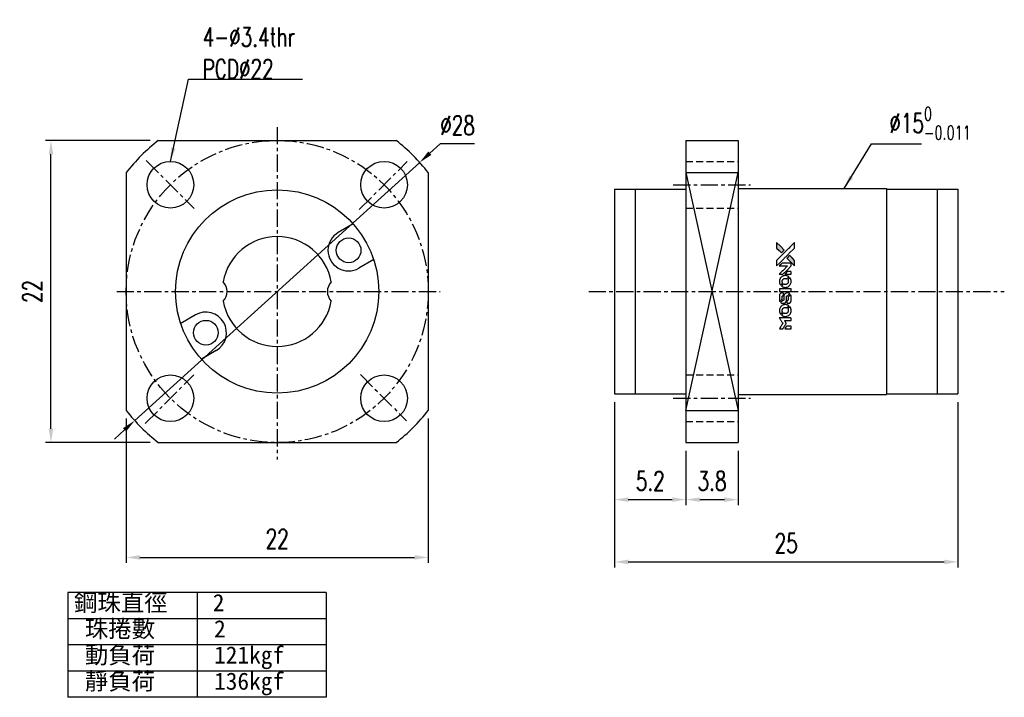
# Model space of a CAD drawing. Header units: millimetres. Extents: x 20.6 to 92.3, y 19.6 to 69.
import ezdxf

# ---------------------------------------------------------------- set-up
doc = ezdxf.new("R2010")
doc.units = ezdxf.units.MM
doc.linetypes.add('CENTER', pattern=[2, 1.25, -0.25, 0.25, -0.25])
doc.linetypes.add('DASHED', pattern=[0.75, 0.5, -0.25])
for name, color, linetype in [('CL', 1, 'CENTER'), ('DIM', 4, 'Continuous'), ('HID', 2, 'DASHED'), ('OUT', 3, 'Continuous')]:
    doc.layers.add(name, color=color, linetype=linetype)
doc.styles.add('DIM-7', font='SIMPLEX.shx', dxfattribs={"width": 0.7, "bigfont": 'chineset.shx'})
doc.styles.add('T', font='kaiu.ttf')
doc.dimstyles.new('CNS', dxfattribs={"dimscale": 0.4, "dimtxt": 3.5, "dimasz": 2.5, "dimexe": 1, "dimexo": 1.5, "dimgap": 0.09, "dimtad": 0, "dimtoh": 1, "dimdsep": 46, "dimtxsty": 'DIM-7', "dimcen": 0.09, "dimclrd": 256, "dimclre": 256, "dimclrt": 4, "dimadec": 0, "dimazin": 0, "dimtfac": 1, "dimtmove": 1, "dimatfit": 0, "dimfxl": 1, "dimtvp": 0.971429, "dimtolj": 1, "dimarcsym": 0})

# ---------------------------------------------------------------- blocks, each defined once
blk = doc.blocks.new('*D7')
at = {"layer": 'DEFPOINTS', "color": 0}
for p in [(28.324, 40.5), (50.324, 40.5), (50.324, 29.792)]:
    blk.add_point(p, dxfattribs=at)
at = {"layer": 'DIM', "lineweight": -2}
for p, q in [((28.324, 39.9), (28.324, 29.392)), ((50.324, 39.9), (50.324, 29.392)), ((29.324, 29.792), (49.324, 29.792))]:
    blk.add_line(p, q, dxfattribs=at)
at = {"layer": 'DIM'}
for points in [[(29.324, 29.959), (29.324, 29.626), (28.324, 29.792)], [(49.324, 29.959), (49.324, 29.626), (50.324, 29.792)]]:
    blk.add_solid(points, dxfattribs=at)
at = {"layer": 'DIM', "color": 4, "insert": (39.324, 31.152), "char_height": 1.4, "attachment_point": 5, "style": 'DIM-7'}
blk.add_mtext('\\A1;22', dxfattribs=at)
blk = doc.blocks.new('*D8')
at = {"layer": 'DEFPOINTS', "color": 0}
for p in [(22.852, 60.16), (30.664, 60.16), (30.664, 38.16)]:
    blk.add_point(p, dxfattribs=at)
at = {"layer": 'DIM', "lineweight": -2}
for p, q in [((30.064, 60.16), (22.452, 60.16)), ((22.852, 39.16), (22.852, 59.16)), ((30.064, 38.16), (22.452, 38.16))]:
    blk.add_line(p, q, dxfattribs=at)
at = {"layer": 'DIM'}
for points in [[(22.686, 59.16), (23.019, 59.16), (22.852, 60.16)], [(22.686, 39.16), (23.019, 39.16), (22.852, 38.16)]]:
    blk.add_solid(points, dxfattribs=at)
at = {"layer": 'DIM', "color": 4, "insert": (21.492, 49.16), "char_height": 1.4, "attachment_point": 5, "rotation": 90, "style": 'DIM-7'}
blk.add_mtext('\\A1;22', dxfattribs=at)
blk = doc.blocks.new('*D9')
at = {"layer": 'DEFPOINTS', "color": 0}
for p in [(49.698, 58.562), (28.951, 39.759)]:
    blk.add_point(p, dxfattribs=at)
at = {"layer": 'DIM', "lineweight": -2}
for p, q in [((51.18, 59.905), (50.439, 59.233)), ((53.689, 59.905), (51.18, 59.905)), ((28.951, 39.759), (49.698, 58.562)), ((28.21, 39.087), (27.469, 38.415))]:
    blk.add_line(p, q, dxfattribs=at)
at = {"layer": 'DIM'}
for points in [[(50.327, 59.357), (50.551, 59.11), (49.698, 58.562)], [(28.098, 39.211), (28.322, 38.964), (28.951, 39.759)]]:
    blk.add_solid(points, dxfattribs=at)
at = {"layer": 'DIM', "color": 4, "insert": (52.452, 61.265), "char_height": 1.4, "attachment_point": 5, "style": 'DIM-7'}
blk.add_mtext('\\A1;∅28', dxfattribs=at)
blk = doc.blocks.new('*D10')
at = {"layer": 'DEFPOINTS', "color": 0}
for p in [(63.884, 41.71), (88.884, 41.71), (88.884, 29.465)]:
    blk.add_point(p, dxfattribs=at)
at = {"layer": 'DIM', "lineweight": -2}
for p, q in [((63.884, 41.11), (63.884, 29.065)), ((88.884, 41.11), (88.884, 29.065)), ((64.884, 29.465), (87.884, 29.465))]:
    blk.add_line(p, q, dxfattribs=at)
at = {"layer": 'DIM'}
for points in [[(64.884, 29.632), (64.884, 29.298), (63.884, 29.465)], [(87.884, 29.632), (87.884, 29.298), (88.884, 29.465)]]:
    blk.add_solid(points, dxfattribs=at)
at = {"layer": 'DIM', "color": 4, "insert": (76.384, 30.825), "char_height": 1.4, "attachment_point": 5, "style": 'DIM-7'}
blk.add_mtext('\\A1;25', dxfattribs=at)
blk = doc.blocks.new('*D11')
at = {"layer": 'DEFPOINTS', "color": 0}
for p in [(63.884, 41.71), (69.084, 38.16), (69.084, 34.003)]:
    blk.add_point(p, dxfattribs=at)
at = {"layer": 'DIM', "lineweight": -2}
for p, q in [((63.884, 41.11), (63.884, 33.603)), ((69.084, 37.56), (69.084, 33.603)), ((64.884, 34.003), (68.084, 34.003))]:
    blk.add_line(p, q, dxfattribs=at)
at = {"layer": 'DIM'}
for points in [[(64.884, 34.17), (64.884, 33.837), (63.884, 34.003)], [(68.084, 34.17), (68.084, 33.837), (69.084, 34.003)]]:
    blk.add_solid(points, dxfattribs=at)
at = {"layer": 'DIM', "color": 4, "insert": (66.484, 35.363), "char_height": 1.4, "attachment_point": 5, "style": 'DIM-7'}
blk.add_mtext('\\A1;5.2', dxfattribs=at)
blk = doc.blocks.new('*D12')
at = {"layer": 'DEFPOINTS', "color": 0}
for p in [(69.084, 38.16), (72.884, 38.16), (72.884, 34.003)]:
    blk.add_point(p, dxfattribs=at)
at = {"layer": 'DIM', "lineweight": -2}
for p, q in [((69.084, 37.56), (69.084, 33.603)), ((72.884, 37.56), (72.884, 33.603)), ((70.084, 34.003), (71.884, 34.003))]:
    blk.add_line(p, q, dxfattribs=at)
at = {"layer": 'DIM'}
for points in [[(70.084, 34.17), (70.084, 33.837), (69.084, 34.003)], [(71.884, 34.17), (71.884, 33.837), (72.884, 34.003)]]:
    blk.add_solid(points, dxfattribs=at)
at = {"layer": 'DIM', "color": 4, "insert": (70.984, 35.363), "char_height": 1.4, "attachment_point": 5, "style": 'DIM-7'}
blk.add_mtext('\\A1;3.8', dxfattribs=at)
blk = doc.blocks.new('A$C21952746')
at = {"linetype": 'Continuous'}
h = blk.add_hatch(color=256, dxfattribs=at)
h.dxf.hatch_style = 1
h.paths.add_polyline_path([(3147, 747), (3045, 747), (2943, 747), (2856, 658, 0.000288), (2822, 624, 0.000479), (2794, 596, 0.000013), (2768, 570, 0.197177), (2768, 570, 0.197497), (2768, 569, 0.00004), (2783, 554, 0.000834), (2799, 538, 0.000506), (2818, 519), (2869, 468), (3008, 607)])
h.paths.add_polyline_path([(2670, 271), (2620, 321, 0.000476), (2601, 340, 0.000789), (2584, 357, 0.000035), (2569, 371, 0.19758), (2569, 372, 0.198396), (2569, 371, 0.000019), (2549, 351, 0.000582), (2526, 329, 0.000351), (2500, 303, 0.000108), (2389, 191, 0.000692), (2332, 134, 0.000077), (2294, 95, 0.197527), (2293, 94, 0.410182), (2294, 93, 0.000493), (2314, 93, 0.002424), (2343, 93, 0.000529), (2393, 93), (2493, 93), (2581, 182)])
for points in [[(2413, 624, -0.000056), (2473, 563, -0.000021), (2559, 478, -0.000021), (2652, 385, -0.000025), (2739, 297), (2943, 93), (3044, 93), (3145, 93), (3009, 230, 0.000274), (2943, 296, 0.000123), (2857, 383, 0.000121), (2766, 475, 0.000165), (2683, 557), (2494, 747), (2392, 747), (2291, 747)], [(2856, 658, 0.000288), (2822, 624, 0.000479), (2794, 596, 0.000013), (2768, 570, 0.197177), (2768, 570, 0.197497), (2768, 569, 0.00004), (2783, 554, 0.000836), (2799, 538, 0.000505), (2818, 519), (2869, 468), (3008, 607), (3147, 747), (3045, 747), (2943, 747)], [(0, 584), (0, 519), (18, 508, -0.000297), (29, 501, -0.000037), (52, 487, -0.000043), (80, 470, -0.000036), (111, 451, 0.000044), (140, 433, 0.000063), (166, 417, 0.000035), (188, 404, 0.0009), (194, 400), (203, 395), (214, 402, 0.001175), (221, 406, 0.000208), (233, 413, 0.000225), (247, 422, 0.000203), (262, 432, -0.000711), (276, 440, -0.001119), (288, 448, -0.000263), (299, 455, -0.04589), (300, 455, -0.519312), (301, 454, -0.001914), (302, 437, -0.003124), (302, 408, -0.000285), (302, 337), (302, 219), (343, 219, 0.001727), (373, 219, 0.025279), (383, 219, 0.073886), (390, 221, 0.07426), (395, 224, 0.03264), (396, 225, 0.01784), (398, 227, 0.017712), (399, 229, 0.026854), (400, 231), (403, 235), (403, 442), (403, 649), (401, 647, -0.004595), (399, 646, -0.00016), (393, 642, -0.000298), (385, 638, -0.000208), (377, 633, 0.000986), (352, 617, 0.00025), (312, 592, 0.000268), (270, 566, 0.000436), (234, 543, -0.002932), (222, 535, -0.004718), (212, 529, -0.001113), (203, 524, -0.227179), (202, 524, -0.045982), (201, 524, -0.000145), (188, 532, -0.000825), (175, 540, -0.000517), (159, 550, 0.000056), (104, 584, 0.000289), (74, 603, 0.000481), (51, 617, 0.000418), (28, 631), (0, 648)], [(0, 333), (0, 219), (42, 219, 0.000842), (68, 219, 0.010591), (78, 219, 0.028995), (84, 219, 0.069543), (87, 221, 0.051063), (91, 223, 0.039932), (95, 226, 0.039414), (98, 230, 0.045845), (100, 233, 0.094811), (101, 237, 0.007124), (101, 249, 0.004713), (101, 268, 0.000534), (101, 311), (101, 385), (91, 391, 0.000828), (60, 410, 0.000879), (31, 428, 0.000048), (1, 446, 0.137596), (0, 447, 0.413028), (0, 446, 0.000016), (0, 413, 0.000623), (0, 376, 0.000374)], [(494, 559, 0.064158), (468, 510, 0.06356), (455, 455, 0.064004), (456, 399, 0.066747), (471, 345, 0.04321), (489, 312, 0.044737), (513, 283, 0.044901), (541, 258, 0.044184), (573, 239, 0.026293), (598, 229, 0.033344), (621, 222, 0.033227), (646, 219, 0.025815), (673, 218, 0.023119), (698, 220, 0.031044), (721, 224, 0.031337), (743, 231, 0.024258), (766, 241, 0.015622), (774, 245, 0.008495), (784, 251, 0.008415), (793, 257, 0.020814), (799, 262), (802, 264), (772, 295, 0.002843), (748, 318, 0.033917), (739, 327, 0.087906), (732, 330, 0.073302), (723, 332, 0.022047), (719, 331, 0.026465), (715, 331, 0.022233), (711, 330, 0.009985), (706, 328, -0.039011), (686, 323, -0.044398), (666, 322, -0.045096), (647, 324, -0.04265), (628, 329, -0.071154), (601, 344, -0.068827), (579, 365, -0.068713), (564, 392, -0.070507), (557, 422, -0.028605), (557, 435, -0.031418), (558, 447, -0.031044), (560, 460, -0.02668), (564, 472, 0.038913), (567, 479, 0.043732), (568, 487, 0.047754), (567, 494, 0.075756), (566, 499, 0.07294), (564, 502, 0.003456), (556, 510, 0.005023), (546, 521, 0.002422), (532, 535, 0.000819), (520, 547, 0.001349), (510, 557, 0.0001), (500, 566, 0.205335), (500, 567, 0.219821), (500, 566, 0.002494), (498, 564, 0.007089), (496, 562, 0.004494)], [(646, 646, 0.024131), (627, 644, 0.022344), (609, 639, 0.021883), (590, 633, 0.020884), (572, 625, 0.010669), (562, 619, 0.010389), (552, 613, 0.010913), (543, 608, 0.022227), (536, 603), (534, 601), (566, 569, 0.002452), (579, 556, 0.003628), (590, 546, 0.001662), (600, 536, 0.070159), (602, 535, 0.047671), (604, 534, 0.018624), (607, 534, 0.017921), (610, 533, 0.018804), (613, 533, 0.018255), (617, 533, 0.041312), (620, 533, 0.037164), (623, 534, 0.012342), (627, 536, -0.015101), (638, 540, -0.035998), (646, 542, -0.033244), (655, 543, -0.011249), (669, 543, -0.004059), (679, 543, -0.019693), (685, 543, -0.027943), (690, 542, -0.014411), (696, 540, -0.033089), (711, 535, -0.033887), (724, 528, -0.034021), (737, 520, -0.033942), (748, 510, -0.02816), (758, 498, -0.035032), (766, 486, -0.035269), (772, 473, -0.029196), (777, 459, -0.037862), (780, 442, -0.043657), (780, 426, -0.043064), (778, 410, -0.035184), (772, 393, 0.033699), (770, 386, 0.052815), (769, 378, 0.059167), (769, 372, 0.058972), (771, 366, 0.059208), (774, 361, 0.021125), (780, 355, 0.008691), (790, 345, 0.000851), (814, 321, 0.001873), (826, 309, 0.013884), (832, 303, 0.022355), (836, 300, 0.341453), (837, 301, 0.073011), (841, 304, 0.004587), (848, 315, 0.00748), (855, 327, 0.016837), (860, 336, 0.028606), (870, 359, 0.031352), (877, 381, 0.031004), (881, 405, 0.0268), (882, 430, 0.026698), (881, 457, 0.03002), (877, 482, 0.030357), (869, 506, 0.028554), (859, 530, 0.062944), (830, 574, 0.062206), (790, 610, 0.062448), (743, 634, 0.064355), (692, 646, 0.017377), (682, 647, 0.008369), (669, 647, 0.008367), (656, 647, 0.01757)], [(947, 370, 0.065483), (942, 367, 0.053271), (938, 363, 0.052018), (934, 359, 0.0556), (931, 353, 0.036839), (930, 350, 0.026922), (930, 346, 0.016905), (930, 340, 0.004317), (930, 332, 0.016369), (930, 313, 0.029936), (932, 298, 0.03418), (936, 285, 0.031327), (941, 272, 0.046935), (951, 256, 0.054053), (963, 243, 0.053701), (977, 233, 0.045364), (995, 225, 0.032479), (1010, 221, 0.03386), (1025, 219, 0.013578), (1050, 219, 0.001155), (1113, 219, 0.000413), (1166, 219, 0.005008), (1187, 219, 0.013199), (1199, 220, 0.033956), (1207, 221, 0.013909), (1216, 223, 0.010864), (1225, 226, 0.010938), (1234, 229, 0.028702), (1239, 232), (1244, 234), (1201, 278), (1158, 322), (1107, 322, -0.001504), (1085, 322, -0.00328), (1069, 322, -0.001901), (1056, 322, -0.061333), (1053, 323, -0.063621), (1048, 324, -0.048633), (1044, 327, -0.046769), (1040, 331, -0.047961), (1038, 336, -0.02678), (1036, 340, -0.050957), (1035, 343, -0.029398), (1035, 347, -0.00401), (1034, 357), (1034, 372), (993, 372, 0.001061), (969, 371, 0.009147), (958, 371, 0.020721), (952, 371, 0.051619)], [(953, 591, 0.023289), (946, 581, 0.026845), (941, 571, 0.026047), (937, 560, 0.019751), (933, 547, 0.013249), (932, 540, 0.025169), (931, 534, 0.016532), (931, 527, 0.002937), (931, 514, 0.003317), (931, 501, 0.011808), (931, 494, 0.01777), (931, 488, 0.021476), (932, 483, 0.04325), (939, 460, 0.045753), (950, 439, 0.04649), (965, 421, 0.047672), (982, 406, 0.025315), (989, 401, 0.015208), (998, 396, 0.01512), (1008, 392, 0.022488), (1017, 389, 0.027857), (1030, 385, 0.034138), (1043, 383, 0.014286), (1063, 383, 0.00124), (1113, 383, -0.00103), (1144, 382, -0.002552), (1166, 382, -0.001594), (1184, 382, -0.047676), (1188, 381, -0.085307), (1195, 378, -0.097789), (1201, 373, -0.085947), (1205, 366, -0.051339), (1207, 356, 0.014634), (1207, 352, 0.015028), (1208, 349, 0.014927), (1208, 346, 0.059415), (1209, 345, 0.070595), (1212, 341, 0.00028), (1247, 305, 0.000111), (1283, 268, 0.200239), (1285, 268, 0.268906), (1286, 268, 0.001866), (1291, 277, 0.007532), (1296, 286, 0.017818), (1299, 292, 0.013256), (1302, 299, 0.011636), (1304, 307, 0.011528), (1307, 315, 0.012303), (1309, 323, 0.0423), (1310, 335, 0.013657), (1311, 353, 0.013857), (1310, 371, 0.037428), (1308, 384, 0.014927), (1306, 393, 0.0122), (1303, 402, 0.012518), (1300, 410, 0.023062), (1297, 417, 0.065961), (1281, 441, 0.06055), (1258, 461, 0.059676), (1231, 475, 0.060497), (1202, 483, 0.025683), (1196, 483, 0.001528), (1177, 483, 0.002124), (1153, 483, 0.001173), (1123, 484, -0.000809), (1072, 484, -0.017164), (1057, 484, -0.063931), (1048, 486, -0.108429), (1043, 489, -0.052941), (1039, 493, -0.063675), (1037, 498, -0.050562), (1036, 503, -0.020337), (1035, 511, 0.009897), (1035, 515, 0.016482), (1034, 519, 0.019019), (1033, 522, 0.06043), (1033, 524, 0.076267), (1029, 529, 0.00054), (996, 562, 0.000307), (961, 596, 0.142594), (959, 597, 0.232419), (958, 597, 0.022995), (956, 596, 0.024627), (955, 594, 0.015407)], [(1047, 647, 0.018538), (1040, 646, 0.010695), (1032, 645, 0.01068), (1025, 643, 0.017678), (1018, 641, 0.013849), (1011, 638, 0.011814), (1004, 635, 0.004513), (997, 632, 0.290035), (996, 631, 0.196418), (996, 630, 0.000124), (1009, 618, 0.001477), (1022, 604, 0.000898), (1039, 587), (1082, 545), (1135, 544, -0.001471), (1175, 544, -0.028714), (1188, 543, -0.097073), (1195, 541, -0.084199), (1201, 536, -0.042698), (1204, 532, -0.053912), (1206, 528, -0.051004), (1207, 524, -0.032967), (1207, 518, 0.00807), (1207, 516, 0.003023), (1207, 512, 0.002994), (1207, 508, 0.003629), (1208, 504), (1208, 495), (1249, 495, 0.001618), (1269, 495, 0.005206), (1282, 495, 0.00535), (1291, 495, 0.060675), (1294, 496, 0.048484), (1296, 497, 0.02389), (1299, 498, 0.022812), (1301, 500, 0.02462), (1303, 502, 0.061781), (1307, 507, 0.080179), (1310, 512, 0.048561), (1311, 520, 0.010021), (1311, 534, 0.016602), (1310, 554, 0.031409), (1308, 569, 0.036474), (1305, 582, 0.03439), (1299, 595, 0.065928), (1285, 615, 0.069066), (1266, 631, 0.065697), (1243, 641, 0.051559), (1216, 646, 0.020904), (1202, 647, 0.000451), (1131, 647, 0.000419), (1060, 647, 0.022759)], [(1360, 433), (1361, 219), (1403, 219), (1445, 219), (1450, 222, 0.071429), (1454, 225, 0.054799), (1457, 229, 0.053585), (1460, 234, 0.060698), (1461, 239, 0.033975), (1462, 248, 0.000112), (1462, 357, 0.000726), (1462, 464, 0.001084), (1461, 557), (1461, 648), (1410, 648), (1360, 648)], [(1552, 559, 0.018008), (1546, 550, 0.009842), (1539, 538, 0.009807), (1532, 526, 0.015716), (1527, 515, 0.048467), (1515, 477, 0.045841), (1511, 436, 0.046006), (1513, 395, 0.049638), (1524, 357, 0.064819), (1550, 307, 0.06695), (1588, 266, 0.066691), (1636, 236, 0.063505), (1691, 220, 0.03135), (1705, 218, 0.010439), (1725, 218, 0.010391), (1746, 218, 0.032408), (1759, 220, 0.015696), (1776, 223, 0.018095), (1791, 227, 0.018551), (1805, 233, 0.018352), (1820, 239, 0.015568), (1829, 244, 0.009832), (1839, 250, 0.009795), (1849, 257, 0.023727), (1856, 262), (1859, 264), (1828, 295, 0.001528), (1811, 313, 0.010022), (1802, 322, 0.019586), (1796, 326, 0.061865), (1792, 329, 0.055054), (1785, 331, 0.061607), (1778, 332, 0.048725), (1771, 331, 0.020221), (1761, 328, -0.017722), (1750, 325, -0.02685), (1740, 323, -0.02759), (1730, 322, -0.020233), (1719, 322, -0.04793), (1699, 325, -0.048386), (1679, 332, -0.047866), (1661, 342, -0.044964), (1645, 356, -0.04333), (1631, 373, -0.050921), (1622, 391, -0.051473), (1616, 411, -0.0459), (1614, 432, -0.019014), (1614, 442, -0.024114), (1616, 451, -0.025081), (1618, 460, -0.023892), (1620, 469, 0.008624), (1623, 475, 0.026486), (1624, 480, 0.035074), (1625, 484, 0.02756), (1625, 489, 0.087163), (1624, 496, 0.073291), (1620, 503, 0.028074), (1611, 512, 0.002594), (1589, 535), (1557, 567)], [(1702, 646, 0.023681), (1684, 644, 0.022402), (1666, 639, 0.021929), (1649, 633, 0.020503), (1631, 625, 0.013745), (1621, 620, 0.009767), (1610, 614, 0.009658), (1601, 607, 0.027804), (1594, 602), (1592, 600), (1623, 569, 0.002053), (1638, 554, 0.006738), (1649, 544, 0.007826), (1656, 538, 0.063909), (1659, 535, 0.061532), (1665, 533, 0.068674), (1671, 533, 0.052072), (1678, 534, 0.019648), (1687, 537, -0.018366), (1698, 540, -0.0288), (1708, 542, -0.029061), (1718, 543, -0.019155), (1730, 543, -0.053809), (1755, 540, -0.058833), (1778, 531, -0.058566), (1799, 516, -0.052525), (1816, 498, -0.044733), (1826, 481, -0.040573), (1833, 463, -0.041123), (1837, 445, -0.04951), (1838, 427, -0.017369), (1837, 418, -0.024255), (1835, 411, -0.023787), (1833, 403, -0.015798), (1830, 395, 0.010631), (1828, 390, 0.033653), (1827, 386, 0.037806), (1827, 383, 0.016307), (1827, 378, 0.068179), (1828, 369, 0.095747), (1831, 362, 0.033418), (1840, 352, 0.002133), (1867, 325, 0.001452), (1883, 310, 0.012393), (1890, 304, 0.020479), (1894, 301, 0.344362), (1896, 301, 0.074287), (1899, 304, 0.005454), (1906, 316, 0.008391), (1914, 328, 0.017097), (1919, 338, 0.027375), (1928, 358, 0.02835), (1934, 379, 0.027723), (1938, 401, 0.023913), (1940, 425, 0.027047), (1939, 453, 0.031685), (1935, 479, 0.032425), (1928, 504, 0.031013), (1918, 528, 0.037914), (1901, 557, 0.040153), (1880, 583, 0.039834), (1855, 604, 0.036173), (1826, 623, 0.040752), (1798, 635, 0.035885), (1766, 644, 0.035491), (1734, 647, 0.037615)], [(1990, 585), (1990, 520), (2141, 369), (2292, 219), (2334, 219, 0.0008), (2360, 219, 0.010795), (2370, 219, 0.030495), (2376, 220, 0.080372), (2380, 221, 0.03816), (2383, 224, 0.041799), (2386, 226, 0.042486), (2389, 229, 0.042078), (2391, 233, 0.099276), (2392, 238, 0.003302), (2392, 259, 0.002586), (2392, 296, 0.000204), (2392, 393), (2392, 549), (2342, 599), (2292, 649), (2291, 499), (2291, 349), (2143, 498, 0.000253), (2086, 554, 0.000412), (2038, 603, 0.000041), (1995, 646, 0.041338), (1993, 648), (1990, 650)], [(1990, 332), (1990, 218), (2032, 219), (2075, 219), (2080, 222, 0.03146), (2082, 224, 0.026444), (2084, 226, 0.026444), (2086, 228, 0.031457), (2087, 230), (2091, 235), (2091, 291), (2091, 347), (2041, 396, 0.000745), (2022, 415, 0.001228), (2006, 431, 0.000087), (1991, 445, 0.195134), (1991, 446, 0.412117), (1990, 445, 0.000048), (1990, 412, 0.00109), (1990, 376, 0.000653)], [(2500, 303, 0.000108), (2389, 191, 0.000692), (2332, 134, 0.000077), (2294, 95, 0.197527), (2293, 94, 0.410182), (2294, 93, 0.000493), (2314, 93, 0.002424), (2343, 93, 0.000529), (2393, 93), (2493, 93), (2581, 182), (2670, 271), (2620, 321, 0.000476), (2601, 340, 0.000789), (2584, 357, 0.000035), (2569, 371, 0.19758), (2569, 372, 0.198396), (2569, 371, 0.000019), (2549, 351, 0.000582), (2526, 329, 0.000351)]]:
    blk.add_lwpolyline(points, format="xyb", close=True)

msp = doc.modelspace()

# ---------------------------------------------------------------- linework, layer by layer
at = {"layer": 'CL'}
for p, q in [((39.324, 61.13), (39.324, 36.914)), ((29.794, 58.69), (33.288, 55.196)), ((45.296, 55.132), (48.79, 58.626)), ((68.158, 56.938), (73.785, 56.938)), ((27.638, 49.16), (51.181, 49.16)), ((62.004, 49.16), (92.262, 49.16)), ((29.712, 39.548), (33.244, 43.08)), ((45.378, 43.107), (48.741, 39.743)), ((68.158, 41.382), (73.785, 41.382))]:
    msp.add_line(p, q, dxfattribs=at)
msp.add_circle((39.324, 49.16), 11, dxfattribs=at)
at = {"layer": 'DIM'}
for p, q in [((24.084, 27.23), (24.084, 19.605)), ((42.895, 27.23), (24.084, 27.23)), ((33.49, 27.23), (33.49, 19.605)), ((42.895, 27.23), (42.895, 19.605)), ((42.895, 25.324), (24.084, 25.324)), ((42.895, 23.418), (24.084, 23.418)), ((42.895, 21.511), (24.084, 21.511)), ((42.895, 19.605), (24.084, 19.605))]:
    msp.add_line(p, q, dxfattribs=at)
at = {"layer": 'HID'}
for p, q in [((69.084, 58.638), (72.884, 58.638)), ((69.084, 55.238), (72.884, 55.238)), ((69.084, 43.082), (72.884, 43.082)), ((69.084, 39.682), (72.884, 39.682))]:
    msp.add_line(p, q, dxfattribs=at)
at = {"layer": 'OUT'}
for p, q in [((30.664, 60.16), (47.985, 60.16)), ((69.084, 60.16), (69.084, 38.16)), ((69.084, 60.16), (72.884, 60.16)), ((72.884, 60.16), (72.884, 38.16)), ((28.324, 57.821), (28.324, 40.5)), ((50.324, 57.821), (50.324, 40.5)), ((69.084, 57.821), (72.884, 40.5)), ((69.084, 40.5), (72.884, 57.821)), ((69.084, 57.821), (72.884, 57.821)), ((72.884, 56.66), (72.884, 41.66)), ((72.884, 56.66), (83.684, 56.66)), ((83.684, 56.66), (83.684, 41.66)), ((63.884, 56.61), (63.884, 41.71)), ((63.884, 56.61), (69.084, 56.61)), ((65.384, 56.61), (65.384, 41.71)), ((83.684, 56.61), (88.884, 56.61)), ((87.384, 56.61), (87.384, 41.71)), ((88.884, 56.61), (88.884, 41.71)), ((44.85, 54.082), (43.77, 53.459)), ((46.35, 51.484), (45.27, 50.861)), ((33.378, 47.459), (32.299, 46.836)), ((34.878, 44.861), (33.799, 44.238)), ((63.884, 41.71), (69.084, 41.71)), ((72.884, 41.66), (83.684, 41.66)), ((83.684, 41.71), (88.884, 41.71)), ((69.084, 40.5), (72.884, 40.5)), ((30.664, 38.16), (47.985, 38.16)), ((69.084, 38.16), (72.884, 38.16))]:
    msp.add_line(p, q, dxfattribs=at)
for centre, radius in [((31.546, 56.938), 1.7), ((47.103, 56.938), 1.7), ((39.324, 49.16), 7.4), ((44.52, 52.16), 0.9), ((34.128, 46.16), 0.9), ((31.546, 41.382), 1.7), ((47.103, 41.382), 1.7)]:
    msp.add_circle(centre, radius, dxfattribs=at)
for centre, radius, start, end in [((39.324, 49.16), 14, 128.21321, 141.78679), ((39.324, 49.16), 14, 38.21321, 51.78679), ((39.324, 49.16), 4, 10.10894, 169.89106), ((44.52, 52.16), 1.5, 120, 300), ((34.674, 49.16), 1, 315.40577, 44.59423), ((43.974, 49.16), 1, 135.40577, 224.59423), ((39.324, 49.16), 4, 190.10894, 349.89106), ((34.128, 46.16), 1.5, 300, 120), ((39.324, 49.16), 14, 218.21321, 231.78679), ((39.324, 49.16), 14, 308.21321, 321.78679)]:
    msp.add_arc(centre, radius, start, end, dxfattribs=at)

# ---------------------------------------------------------------- block references
at = {"layer": 'DIM', "xscale": 0.002, "yscale": 0.002, "zscale": 0.002, "rotation": 90}
msp.add_blockref('A$C21952746', (77.179, 46.44), dxfattribs=at)

# ---------------------------------------------------------------- texts
at = {"layer": 'DIM', "style": 'T'}
for s, p in [('鋼珠直徑', (24.526, 25.877)), ('2', (34.632, 25.877)), ('珠捲數', (25.319, 23.971)), ('2', (34.725, 23.971)), ('動負荷', (25.319, 22.064)), ('121kgf', (34.725, 22.064)), ('靜負荷', (25.319, 20.158)), ('136kgf', (34.725, 20.158))]:
    msp.add_text(s, height=1.25, dxfattribs=at).set_placement(p)
at = {"layer": 'DIM', "color": 4, "char_height": 1.4, "attachment_point": 7, "style": 'DIM-7'}
for s, insert in [('4-%%C3.4thr\\PPCD%%C22', (33.894, 64.666)), ('\\A1;%%C15{\\H0.7x;\\S0^ -0.011;}', (83.892, 60.237))]:
    msp.add_mtext(s, dxfattribs=dict(at, insert=insert))

# ---------------------------------------------------------------- dimensions: what is measured, and where the dimension line sits
at = {"layer": 'DIM'}
dim = msp.add_diameter_dim_2p(p1=(28.951, 39.759), p2=(49.698, 58.562), dimstyle='CNS', dxfattribs=at)
dim.commit()
dim.dimension.update_dxf_attribs({"geometry": '*D9', "text_midpoint": (52.452, 61.265)})
dim = msp.add_linear_dim(base=(22.852, 60.16), p1=(30.664, 38.16), p2=(30.664, 60.16), angle=90, dimstyle='CNS', dxfattribs=at)
dim.commit()
dim.dimension.update_dxf_attribs({"geometry": '*D8', "text_midpoint": (21.492, 49.16)})
for base, p1, p2, picture, middle in [((88.884, 29.465), (63.884, 41.71), (88.884, 41.71), '*D10', (76.384, 30.825)), ((69.084, 34.003), (63.884, 41.71), (69.084, 38.16), '*D11', (66.484, 35.363)), ((50.324, 29.792), (28.324, 40.5), (50.324, 40.5), '*D7', (39.324, 31.152)), ((72.884, 34.003), (69.084, 38.16), (72.884, 38.16), '*D12', (70.984, 35.363))]:
    dim = msp.add_linear_dim(base=base, p1=p1, p2=p2, dimstyle='CNS', dxfattribs=at)
    dim.commit()
    dim.dimension.update_dxf_attribs({"geometry": picture, "text_midpoint": middle})

# ---------------------------------------------------------------- leaders
at = {"layer": 'DIM', "annotation_type": 0, "has_hookline": 1, "hookline_direction": 0, "text_width": 7.28}
msp.add_leader([(31.546, 58.638), (32.858, 64.63), (33.858, 64.63)], dimstyle='CNS', override={"dimgap": 0.09, "dimtad": 1}, dxfattribs=at)
at = {"layer": 'DIM'}
msp.add_leader([(80.594, 56.66), (82.601, 59.921), (86.242, 59.921)], dimstyle='CNS', override={"dimgap": 0.09, "dimtad": 1}, dxfattribs=at)

doc.saveas('drawing.dxf')
